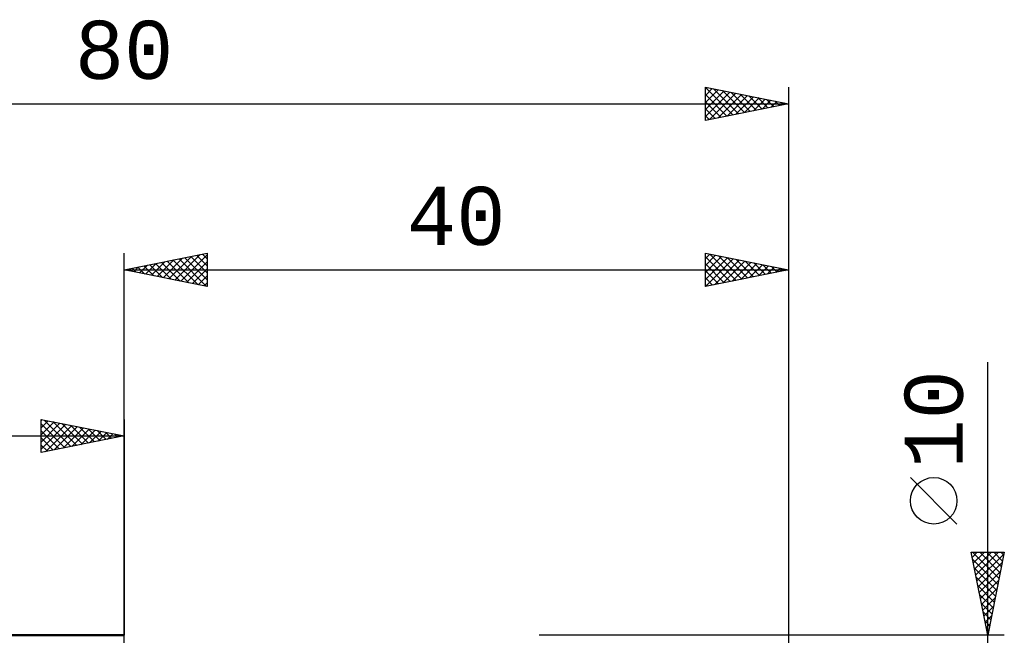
# Model space of a CAD drawing. Header units: millimetres. Extents: x -57 to 91, y -39 to 42.
# Tile 5 of 6: x -6 to 53, y 5 to 42. Entities that reach past the tile are written whole.
import ezdxf
from ezdxf.enums import TextEntityAlignment as Align

# ---------------------------------------------------------------- set-up
doc = ezdxf.new("R2010")
doc.units = ezdxf.units.MM
doc.header["$LTSCALE"] = 4.8
for name, color, linetype in [('2', 7, 'CONTINUOUS'), ('CUT', 1, 'CONTINUOUS'), ('SK1', 4, 'CONTINUOUS'), ('SK2', 7, 'CONTINUOUS')]:
    doc.layers.add(name, color=color, linetype=linetype)
doc.styles.get("Standard").update_dxf_attribs({"font": 'Monospac821 BT'})

msp = doc.modelspace()

# ---------------------------------------------------------------- linework, layer by layer
at = {"layer": '2', "color": 7, "linetype": 'CONTINUOUS', "lineweight": 25}
for p, q in [((0, 0), (0, 28)), ((0, 27), (5, 28)), ((3.055, 26.389), (4.582, 27.916)), ((3.408, 26.318), (5, 27.91)), ((4.37, 27.874), (5, 27.244)), ((4.724, 27.945), (5, 27.668)), ((5, 28), (5, 26)), ((35, 26), (35, 28)), ((35, 28), (40, 27)), ((35, 27.684), (35.263, 27.947)), ((35, 27.26), (35.617, 27.877)), ((35.269, 27.946), (36.846, 26.369)), ((40, 28), (40, 5)), ((0.933, 26.813), (1.4, 27.28)), ((1.287, 26.743), (1.93, 27.386)), ((1.542, 27.308), (2.312, 26.538)), ((1.64, 26.672), (2.461, 27.492)), ((1.895, 27.379), (2.843, 26.431)), ((1.994, 26.601), (2.991, 27.598)), ((2.249, 27.45), (3.373, 26.325)), ((2.347, 26.531), (3.521, 27.704)), ((2.602, 27.52), (3.903, 26.219)), ((2.701, 26.46), (4.052, 27.81)), ((2.956, 27.591), (4.434, 26.113)), ((3.309, 27.662), (4.964, 26.007)), ((3.663, 27.733), (5, 26.396)), ((3.762, 26.248), (5, 27.486)), ((4.017, 27.803), (5, 26.82)), ((35, 26.836), (35.97, 27.806)), ((35, 27.791), (36.493, 26.299)), ((35, 26.412), (36.324, 27.735)), ((35, 27.367), (36.139, 26.228)), ((35.016, 26.003), (36.677, 27.665)), ((35.546, 26.109), (37.031, 27.594)), ((35.8, 27.84), (37.2, 26.44)), ((36.077, 26.215), (37.384, 27.523)), ((36.33, 27.734), (37.553, 26.511)), ((36.607, 26.321), (37.738, 27.452)), ((36.86, 27.628), (37.907, 26.581)), ((37.137, 26.427), (38.091, 27.382)), ((37.391, 27.522), (38.26, 26.652)), ((37.667, 26.533), (38.445, 27.311)), ((37.921, 27.416), (38.614, 26.723)), ((38.451, 27.31), (38.967, 26.793)), ((0, 27), (40, 27)), ((5, 26), (0, 27)), ((0.127, 27.025), (0.191, 26.962)), ((0.226, 26.955), (0.339, 27.068)), ((0.481, 27.096), (0.721, 26.856)), ((0.58, 26.884), (0.87, 27.174)), ((0.835, 27.167), (1.252, 26.75)), ((1.188, 27.238), (1.782, 26.644)), ((4.115, 26.177), (5, 27.062)), ((40, 27), (35, 26)), ((35, 26.943), (35.785, 26.157)), ((38.198, 26.64), (38.799, 27.24)), ((38.728, 26.746), (39.152, 27.17)), ((38.981, 27.204), (39.321, 26.864)), ((39.258, 26.852), (39.506, 27.099)), ((39.512, 27.098), (39.675, 26.935)), ((39.789, 26.958), (39.859, 27.028)), ((4.469, 26.106), (5, 26.637)), ((4.822, 26.036), (5, 26.213)), ((35, 26.518), (35.432, 26.086)), ((35, 26.094), (35.078, 26.016)), ((52, -12), (52, 21.45)), ((50.15, 11.7), (47.35, 14.5)), ((52, 5), (51, 10)), ((51, 10), (53, 10)), ((51.062, 9.688), (51.374, 10)), ((51.083, 9.587), (52.612, 8.058)), ((51.094, 10), (52.682, 8.412)), ((51.133, 9.334), (51.799, 10)), ((51.204, 8.981), (52.223, 10)), ((51.275, 8.627), (52.647, 10)), ((51.345, 8.274), (52.982, 9.911)), ((51.518, 10), (52.753, 8.765)), ((51.943, 10), (52.824, 9.119)), ((53, 10), (52, 5)), ((52.367, 10), (52.894, 9.472)), ((52.791, 10), (52.965, 9.826)), ((51.189, 9.057), (52.541, 7.705)), ((51.416, 7.92), (52.876, 9.38)), ((51.295, 8.527), (52.47, 7.351)), ((51.487, 7.567), (52.77, 8.85)), ((51.557, 7.213), (52.664, 8.32)), ((51.401, 7.996), (52.399, 6.997)), ((51.628, 6.859), (52.558, 7.789)), ((51.507, 7.466), (52.329, 6.644)), ((51.699, 6.506), (52.452, 7.259)), ((51.613, 6.936), (52.258, 6.29)), ((51.77, 6.152), (52.346, 6.729)), ((51.719, 6.405), (52.187, 5.937)), ((51.84, 5.799), (52.24, 6.198)), ((51.825, 5.875), (52.117, 5.583)), ((51.911, 5.445), (52.134, 5.668)), ((51.931, 5.345), (52.046, 5.23)), ((53, 5), (40, 5)), ((51.982, 5.092), (52.028, 5.138))]:
    msp.add_line(p, q, dxfattribs=at)
msp.add_circle((48.75, 13.1), 1.4, dxfattribs=at)
at = {"layer": 'CUT', "color": 1, "linetype": 'CONTINUOUS', "lineweight": 25}
for p, q in [((40, 5), (25, 5)), ((40, 4.995), (40, 5))]:
    msp.add_line(p, q, dxfattribs=at)
at = {"layer": 'SK1', "color": 4, "linetype": 'CONTINUOUS', "lineweight": 50}
msp.add_line((0, 5), (-39, 5), dxfattribs=at)
at = {"layer": 'SK2', "color": 7, "linetype": 'CONTINUOUS', "lineweight": 25}
for p, q in [((35, 36), (35, 38)), ((35, 38), (40, 37)), ((35, 37.926), (35.061, 37.988)), ((35, 37.973), (36.645, 36.329)), ((40, 38), (40, 0)), ((35, 37.502), (35.415, 37.917)), ((35, 37.078), (35.769, 37.846)), ((35, 36.654), (36.122, 37.776)), ((35, 36.229), (36.476, 37.705)), ((35, 37.549), (36.291, 36.258)), ((35.244, 36.049), (36.829, 37.634)), ((35.497, 37.901), (36.998, 36.4)), ((35.774, 36.155), (37.183, 37.563)), ((36.027, 37.795), (37.352, 36.47)), ((36.304, 36.261), (37.536, 37.493)), ((36.558, 37.688), (37.705, 36.541)), ((36.835, 36.367), (37.89, 37.422)), ((37.088, 37.582), (38.059, 36.612)), ((37.365, 36.473), (38.243, 37.351)), ((37.618, 37.476), (38.412, 36.682)), ((38.149, 37.37), (38.766, 36.753)), ((-40, 37), (40, 37)), ((35, 37.125), (35.937, 36.187)), ((40, 37), (35, 36)), ((37.895, 36.579), (38.597, 37.281)), ((38.426, 36.685), (38.951, 37.21)), ((38.679, 37.264), (39.119, 36.824)), ((38.956, 36.791), (39.304, 37.139)), ((39.209, 37.158), (39.473, 36.895)), ((39.486, 36.897), (39.658, 37.068)), ((39.74, 37.052), (39.826, 36.965)), ((35, 36.701), (35.584, 36.117)), ((35, 36.276), (35.23, 36.046)), ((-5, 16), (-5, 18)), ((-5, 18), (0, 17)), ((-5, 17.91), (-4.925, 17.985)), ((-5, 17.486), (-4.572, 17.914)), ((-5, 17.062), (-4.218, 17.844)), ((-4.81, 17.962), (-3.207, 16.359)), ((-4.279, 17.856), (-2.853, 16.429)), ((0, 18), (0, 5)), ((-5, 16.637), (-3.865, 17.773)), ((-5, 17.728), (-3.56, 16.288)), ((-5, 16.213), (-3.511, 17.702)), ((-5, 17.304), (-3.914, 16.217)), ((-4.736, 16.053), (-3.157, 17.631)), ((-4.206, 16.159), (-2.804, 17.561)), ((-3.749, 17.75), (-2.499, 16.5)), ((-3.676, 16.265), (-2.45, 17.49)), ((-3.219, 17.644), (-2.146, 16.571)), ((-3.145, 16.371), (-2.097, 17.419)), ((-2.688, 17.538), (-1.792, 16.642)), ((-2.615, 16.477), (-1.743, 17.349)), ((-2.158, 17.432), (-1.439, 16.712)), ((-2.085, 16.583), (-1.39, 17.278)), ((-1.628, 17.326), (-1.085, 16.783)), ((-1.554, 16.689), (-1.036, 17.207)), ((-1.097, 17.219), (-0.732, 16.854)), ((-40, 17), (0, 17)), ((0, 17), (-5, 16)), ((-5, 16.879), (-4.267, 16.147)), ((-1.024, 16.795), (-0.683, 17.137)), ((-0.567, 17.113), (-0.378, 16.924)), ((-0.494, 16.901), (-0.329, 17.066)), ((-0.037, 17.007), (-0.025, 16.995)), ((-5, 16.455), (-4.621, 16.076)), ((-5, 16.031), (-4.974, 16.005))]:
    msp.add_line(p, q, dxfattribs=at)

# ---------------------------------------------------------------- texts
at = {"layer": '2', "color": 7, "linetype": 'CONTINUOUS', "lineweight": 25}
msp.add_text('40', height=3.5, dxfattribs=at).set_placement((20, 28.5), align=Align.CENTER)
msp.add_text('10', height=3.5, rotation=90, dxfattribs=at).set_placement((50.5, 18), align=Align.CENTER)
at = {"layer": 'SK2', "color": 7, "linetype": 'CONTINUOUS', "lineweight": 25}
msp.add_text('80', height=3.5, dxfattribs=at).set_placement((0, 38.5), align=Align.CENTER)

doc.saveas('drawing.dxf')
